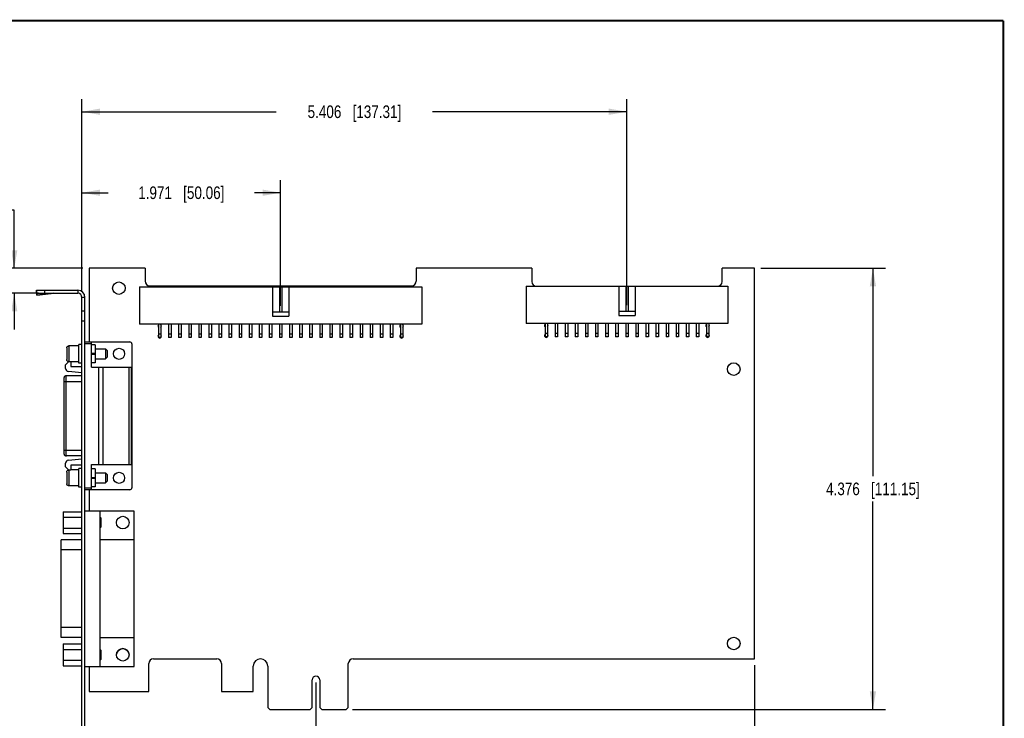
# Model space of a CAD drawing. Header units: inches. Extents: x 0.2 to 16.8, y 0.2 to 10.8.
# Tile 11 of 11: x 7 to 16.8, y 3.8 to 10.8. Entities that reach past the tile are written whole.
import ezdxf

# ---------------------------------------------------------------- set-up
doc = ezdxf.new("R2010")
doc.units = ezdxf.units.IN
doc.header["$LTSCALE"] = 0.935
doc.header["$MEASUREMENT"] = 0
doc.layers.get('0').update_dxf_attribs({"linetype": 'CONTINUOUS'})
doc.layers.add('DIMENSIONS', color=7, linetype='CONTINUOUS')
doc.styles.get("Standard").update_dxf_attribs({"font": 'txt', "width": 0.8})
doc.dimstyles.new('DIMSTYLE_1', dxfattribs={"dimtxt": 0.125, "dimasz": 0.18, "dimexe": 0.18, "dimexo": 0.0625, "dimgap": 0.09, "dimtad": 0, "dimtih": 1, "dimtoh": 1, "dimdec": 3, "dimzin": 4, "dimdsep": 46, "dimtxsty": 'STANDARD', "dimblk": '_FILLED', "dimblk1": '_FILLED', "dimblk2": '_FILLED', "dimcen": 0.09, "dimadec": 0, "dimazin": 0, "dimtp": 0.01, "dimtm": 0.01, "dimtfac": 1, "dimtdec": 3, "dimtofl": 0, "dimtmove": 0, "dimatfit": 3, "dimldrblk": '_FILLED', "dimfxl": 1, "dimtolj": 1, "dimtzin": 4, "dimarcsym": 0})

# ---------------------------------------------------------------- blocks, each defined once
blk = doc.blocks.new('_FILLED')
at = {"color": 0, "linetype": 'BYBLOCK'}
blk.add_solid([(0, 0), (-1, 0.174), (-1, -0.174)], dxfattribs=at)
blk = doc.blocks.new('*D0')
at = {"layer": 'DIMENSIONS', "color": 2, "linetype": 'CONTINUOUS'}
for p, q in [((14.3442, 8.3019), (15.5817, 8.3019)), ((15.4567, 8.3019), (15.4567, 6.2389)), ((15.4567, 3.9259), (15.4567, 5.9889)), ((10.2952, 3.9259), (15.5817, 3.9259))]:
    blk.add_line(p, q, dxfattribs=at)
at = {"layer": 'DIMENSIONS', "color": 2, "linetype": 'CONTINUOUS', "xscale": 0.18, "yscale": 0.18, "zscale": 0.18}
for p, rotation in [((15.4567, 8.3019), 90), ((15.4567, 3.9259), 270)]:
    blk.add_blockref('_FILLED', p, dxfattribs=dict(at, rotation=rotation))
at = {"layer": 'DIMENSIONS', "color": 2, "linetype": 'CONTINUOUS', "insert": (15.4567, 6.1764), "char_height": 0.125, "width": 1.425, "attachment_point": 2, "line_spacing_factor": 0.9}
blk.add_mtext('4.376{\\Ftxt.shx;\\W1.000000;\\H0.125000; }[111.15]', dxfattribs=at)
blk = doc.blocks.new('*D1')
at = {"layer": 'DIMENSIONS', "color": 2, "linetype": 'CONTINUOUS'}
for p, q in [((9.9317, 4.1944), (9.9317, 2.9823)), ((7.6107, 3.6625), (7.6107, 2.9823)), ((7.6107, 3.1073), (8.0462, 3.1073)), ((9.9317, 3.1073), (9.4962, 3.1073))]:
    blk.add_line(p, q, dxfattribs=at)
at = {"layer": 'DIMENSIONS', "color": 2, "linetype": 'CONTINUOUS', "xscale": 0.18, "yscale": 0.18, "zscale": 0.18, "rotation": 180}
blk.add_blockref('_FILLED', (7.6107, 3.1073), dxfattribs=at)
at = {"layer": 'DIMENSIONS', "color": 2, "linetype": 'CONTINUOUS', "xscale": 0.18, "yscale": 0.18, "zscale": 0.18}
blk.add_blockref('_FILLED', (9.9317, 3.1073), dxfattribs=at)
at = {"layer": 'DIMENSIONS', "color": 2, "linetype": 'CONTINUOUS', "insert": (8.7712, 3.1698), "char_height": 0.125, "width": 1.325, "attachment_point": 2, "line_spacing_factor": 0.9}
blk.add_mtext('2.321{\\Ftxt.shx;\\W1.000000;\\H0.125000; }[58.95]', dxfattribs=at)
blk = doc.blocks.new('*D2')
at = {"layer": 'DIMENSIONS', "color": 2, "linetype": 'CONTINUOUS'}
for p, q in [((14.2817, 4.3654), (14.2817, 2.4539)), ((7.6107, 3.6625), (7.6107, 2.4539)), ((7.6107, 2.5789), (10.1712, 2.5789)), ((14.2817, 2.5789), (11.7212, 2.5789))]:
    blk.add_line(p, q, dxfattribs=at)
at = {"layer": 'DIMENSIONS', "color": 2, "linetype": 'CONTINUOUS', "xscale": 0.18, "yscale": 0.18, "zscale": 0.18, "rotation": 180}
blk.add_blockref('_FILLED', (7.6107, 2.5789), dxfattribs=at)
at = {"layer": 'DIMENSIONS', "color": 2, "linetype": 'CONTINUOUS', "xscale": 0.18, "yscale": 0.18, "zscale": 0.18}
blk.add_blockref('_FILLED', (14.2817, 2.5789), dxfattribs=at)
at = {"layer": 'DIMENSIONS', "color": 2, "linetype": 'CONTINUOUS', "insert": (10.9462, 2.6414), "char_height": 0.125, "width": 1.425, "attachment_point": 2, "line_spacing_factor": 0.9}
blk.add_mtext('6.671{\\Ftxt.shx;\\W1.000000;\\H0.125000; }[169.44]', dxfattribs=at)
blk = doc.blocks.new('*D3')
at = {"layer": 'DIMENSIONS', "color": 2, "linetype": 'CONTINUOUS'}
for p, q in [((6.9387, 8.8793), (6.7561, 8.8793)), ((6.9387, 8.3019), (6.9387, 8.8793)), ((7.6192, 8.3019), (6.8137, 8.3019)), ((7.1782, 8.0539), (6.8137, 8.0539)), ((6.9387, 8.0539), (6.9387, 7.6939))]:
    blk.add_line(p, q, dxfattribs=at)
at = {"layer": 'DIMENSIONS', "color": 2, "linetype": 'CONTINUOUS', "xscale": 0.18, "yscale": 0.18, "zscale": 0.18}
for p, rotation in [((6.9387, 8.3019), 270), ((6.9387, 8.0539), 90)]:
    blk.add_blockref('_FILLED', p, dxfattribs=dict(at, rotation=rotation))
at = {"layer": 'DIMENSIONS', "color": 2, "linetype": 'CONTINUOUS', "insert": (6.6936, 8.9418), "char_height": 0.125, "width": 1.025, "attachment_point": 3, "line_spacing_factor": 0.9}
blk.add_mtext('.248{\\Ftxt.shx;\\W1.000000;\\H0.125000; }[6.3]', dxfattribs=at)
blk = doc.blocks.new('*D4')
at = {"layer": 'DIMENSIONS', "color": 2, "linetype": 'CONTINUOUS'}
for p, q in [((7.6107, 8.0764), (7.6107, 9.1769)), ((9.5817, 7.9304), (9.5817, 9.1769)), ((7.6107, 9.0519), (7.8712, 9.0519)), ((9.5817, 9.0519), (9.3212, 9.0519))]:
    blk.add_line(p, q, dxfattribs=at)
at = {"layer": 'DIMENSIONS', "color": 2, "linetype": 'CONTINUOUS', "xscale": 0.18, "yscale": 0.18, "zscale": 0.18, "rotation": 180}
blk.add_blockref('_FILLED', (7.6107, 9.0519), dxfattribs=at)
at = {"layer": 'DIMENSIONS', "color": 2, "linetype": 'CONTINUOUS', "xscale": 0.18, "yscale": 0.18, "zscale": 0.18}
blk.add_blockref('_FILLED', (9.5817, 9.0519), dxfattribs=at)
at = {"layer": 'DIMENSIONS', "color": 2, "linetype": 'CONTINUOUS', "insert": (8.5962, 9.1144), "char_height": 0.125, "width": 1.325, "attachment_point": 2, "line_spacing_factor": 0.9}
blk.add_mtext('1.971{\\Ftxt.shx;\\W1.000000;\\H0.125000; }[50.06]', dxfattribs=at)
blk = doc.blocks.new('*D5')
at = {"layer": 'DIMENSIONS', "color": 2, "linetype": 'CONTINUOUS'}
for p, q in [((7.6107, 8.0764), (7.6107, 9.9804)), ((13.0167, 7.9364), (13.0167, 9.9804)), ((7.6107, 9.8554), (9.5387, 9.8554)), ((13.0167, 9.8554), (11.0887, 9.8554))]:
    blk.add_line(p, q, dxfattribs=at)
at = {"layer": 'DIMENSIONS', "color": 2, "linetype": 'CONTINUOUS', "xscale": 0.18, "yscale": 0.18, "zscale": 0.18, "rotation": 180}
blk.add_blockref('_FILLED', (7.6107, 9.8554), dxfattribs=at)
at = {"layer": 'DIMENSIONS', "color": 2, "linetype": 'CONTINUOUS', "xscale": 0.18, "yscale": 0.18, "zscale": 0.18}
blk.add_blockref('_FILLED', (13.0167, 9.8554), dxfattribs=at)
at = {"layer": 'DIMENSIONS', "color": 2, "linetype": 'CONTINUOUS', "insert": (10.3137, 9.9179), "char_height": 0.125, "width": 1.425, "attachment_point": 2, "line_spacing_factor": 0.9}
blk.add_mtext('5.406{\\Ftxt.shx;\\W1.000000;\\H0.125000; }[137.31]', dxfattribs=at)

msp = doc.modelspace()

# ---------------------------------------------------------------- linework, layer by layer
at = {"color": 7, "linetype": 'CONTINUOUS'}
for p, q in [((7.6817, 8.3019), (7.6817, 7.5719)), ((8.2367, 8.3019), (7.6817, 8.3019)), ((8.2367, 8.3019), (8.2367, 8.1749)), ((10.9267, 8.3019), (10.9267, 8.1749)), ((12.0717, 8.3019), (10.9267, 8.3019)), ((12.0717, 8.3019), (12.0717, 8.1709)), ((14.2817, 8.3019), (13.9617, 8.3019)), ((13.9617, 8.1709), (13.9617, 8.3019)), ((14.2817, 4.4279), (14.2817, 8.3019)), ((8.1817, 8.1179), (8.1817, 7.7479)), ((8.1817, 8.1179), (10.9817, 8.1179)), ((8.2837, 8.1279), (10.8797, 8.1279)), ((9.5017, 8.1179), (9.5017, 7.8279)), ((9.5692, 8.1179), (9.5692, 7.8679)), ((9.5942, 8.1179), (9.5942, 7.8679)), ((9.6617, 8.1179), (9.6617, 7.8279)), ((10.9817, 8.1179), (10.9817, 7.7479)), ((12.0167, 8.1239), (12.0167, 7.7539)), ((12.0167, 8.1239), (14.0167, 8.1239)), ((12.9367, 8.1239), (12.9367, 7.8339)), ((13.0042, 8.1239), (13.0042, 7.8739)), ((13.0292, 8.1239), (13.0292, 7.8739)), ((13.0967, 8.1239), (13.0967, 7.8339)), ((14.0167, 8.1239), (14.0167, 7.7539)), ((7.1582, 8.0817), (7.1594, 8.0634)), ((7.1582, 8.0817), (7.1607, 8.0625)), ((7.1632, 8.0344), (7.1594, 8.0634)), ((7.1607, 8.0539), (7.1607, 8.0839)), ((7.1607, 8.0839), (7.5707, 8.0839)), ((7.1607, 8.0539), (7.5707, 8.0539)), ((7.162, 8.0528), (7.1632, 8.0344)), ((7.162, 8.0528), (7.3037, 8.0528)), ((7.1632, 8.0344), (7.3037, 8.0528)), ((7.2407, 8.0539), (7.2407, 8.0839)), ((7.5707, 8.0839), (7.5707, 8.0539)), ((7.6107, 3.5299), (7.6107, 8.0139)), ((7.6407, 8.0139), (7.6107, 8.0139)), ((7.6407, 3.5299), (7.6407, 8.0139)), ((7.6407, 7.8769), (7.6107, 7.8769)), ((9.6617, 7.8679), (9.5017, 7.8679)), ((9.5017, 7.8279), (9.6617, 7.8279)), ((13.0967, 7.8739), (12.9367, 7.8739)), ((12.9367, 7.8339), (13.0967, 7.8339)), ((7.6407, 7.7769), (7.6107, 7.7769)), ((10.9817, 7.7479), (8.1817, 7.7479)), ((8.3692, 7.7479), (8.3692, 7.6154)), ((8.3942, 7.7479), (8.3942, 7.6154)), ((8.4692, 7.7479), (8.4692, 7.6154)), ((8.4942, 7.7479), (8.4942, 7.6154)), ((8.5692, 7.7479), (8.5692, 7.6154)), ((8.5942, 7.7479), (8.5942, 7.6154)), ((8.6692, 7.7479), (8.6692, 7.6154)), ((8.6942, 7.7479), (8.6942, 7.6154)), ((8.7692, 7.7479), (8.7692, 7.6154)), ((8.7942, 7.7479), (8.7942, 7.6154)), ((8.8692, 7.7479), (8.8692, 7.6154)), ((8.8942, 7.7479), (8.8942, 7.6154)), ((8.9692, 7.7479), (8.9692, 7.6154)), ((8.9942, 7.7479), (8.9942, 7.6154)), ((9.0692, 7.7479), (9.0692, 7.6154)), ((9.0942, 7.7479), (9.0942, 7.6154)), ((9.1692, 7.7479), (9.1692, 7.6154)), ((9.1942, 7.7479), (9.1942, 7.6154)), ((9.2692, 7.7479), (9.2692, 7.6154)), ((9.2942, 7.7479), (9.2942, 7.6154)), ((9.3692, 7.7479), (9.3692, 7.6154)), ((9.3942, 7.7479), (9.3942, 7.6154)), ((9.4692, 7.7479), (9.4692, 7.6154)), ((9.4942, 7.7479), (9.4942, 7.6154)), ((9.5692, 7.7479), (9.5692, 7.6154)), ((9.5942, 7.7479), (9.5942, 7.6154)), ((9.6692, 7.7479), (9.6692, 7.6154)), ((9.6942, 7.7479), (9.6942, 7.6154)), ((9.7692, 7.7479), (9.7692, 7.6154)), ((9.7942, 7.7479), (9.7942, 7.6154)), ((9.8692, 7.7479), (9.8692, 7.6154)), ((9.8942, 7.7479), (9.8942, 7.6154)), ((9.9692, 7.7479), (9.9692, 7.6154)), ((9.9942, 7.7479), (9.9942, 7.6154)), ((10.0692, 7.7479), (10.0692, 7.6154)), ((10.0942, 7.7479), (10.0942, 7.6154)), ((10.1692, 7.7479), (10.1692, 7.6154)), ((10.1942, 7.7479), (10.1942, 7.6154)), ((10.2692, 7.7479), (10.2692, 7.6154)), ((10.2942, 7.7479), (10.2942, 7.6154)), ((10.3692, 7.7479), (10.3692, 7.6154)), ((10.3942, 7.7479), (10.3942, 7.6154)), ((10.4692, 7.7479), (10.4692, 7.6154)), ((10.4942, 7.7479), (10.4942, 7.6154)), ((10.5692, 7.7479), (10.5692, 7.6154)), ((10.5942, 7.7479), (10.5942, 7.6154)), ((10.6692, 7.7479), (10.6692, 7.6154)), ((10.6942, 7.7479), (10.6942, 7.6154)), ((10.7692, 7.7479), (10.7692, 7.6154)), ((10.7942, 7.7479), (10.7942, 7.6154)), ((14.0167, 7.7539), (12.0167, 7.7539)), ((12.2042, 7.7539), (12.2042, 7.6214)), ((12.2292, 7.7539), (12.2292, 7.6214)), ((12.3042, 7.7539), (12.3042, 7.6214)), ((12.3292, 7.7539), (12.3292, 7.6214)), ((12.4042, 7.7539), (12.4042, 7.6214)), ((12.4292, 7.7539), (12.4292, 7.6214)), ((12.5042, 7.7539), (12.5042, 7.6214)), ((12.5292, 7.7539), (12.5292, 7.6214)), ((12.6042, 7.7539), (12.6042, 7.6214)), ((12.6292, 7.7539), (12.6292, 7.6214)), ((12.7042, 7.7539), (12.7042, 7.6214)), ((12.7292, 7.7539), (12.7292, 7.6214)), ((12.8042, 7.7539), (12.8042, 7.6214)), ((12.8292, 7.7539), (12.8292, 7.6214)), ((12.9042, 7.7539), (12.9042, 7.6214)), ((12.9292, 7.7539), (12.9292, 7.6214)), ((13.0042, 7.7539), (13.0042, 7.6214)), ((13.0292, 7.7539), (13.0292, 7.6214)), ((13.1042, 7.7539), (13.1042, 7.6214)), ((13.1292, 7.7539), (13.1292, 7.6214)), ((13.2042, 7.7539), (13.2042, 7.6214)), ((13.2292, 7.7539), (13.2292, 7.6214)), ((13.3042, 7.7539), (13.3042, 7.6214)), ((13.3292, 7.7539), (13.3292, 7.6214)), ((13.4042, 7.7539), (13.4042, 7.6214)), ((13.4292, 7.7539), (13.4292, 7.6214)), ((13.5042, 7.7539), (13.5042, 7.6214)), ((13.5292, 7.7539), (13.5292, 7.6214)), ((13.6042, 7.7539), (13.6042, 7.6214)), ((13.6292, 7.7539), (13.6292, 7.6214)), ((13.7042, 7.7539), (13.7042, 7.6214)), ((13.7292, 7.7539), (13.7292, 7.6214)), ((13.8042, 7.7539), (13.8042, 7.6214)), ((13.8292, 7.7539), (13.8292, 7.6214)), ((8.3942, 7.6479), (8.3692, 7.6479)), ((8.4942, 7.6479), (8.4692, 7.6479)), ((8.5942, 7.6479), (8.5692, 7.6479)), ((8.6942, 7.6479), (8.6692, 7.6479)), ((8.7942, 7.6479), (8.7692, 7.6479)), ((8.8942, 7.6479), (8.8692, 7.6479)), ((8.9942, 7.6479), (8.9692, 7.6479)), ((9.0942, 7.6479), (9.0692, 7.6479)), ((9.1942, 7.6479), (9.1692, 7.6479)), ((9.2942, 7.6479), (9.2692, 7.6479)), ((9.3942, 7.6479), (9.3692, 7.6479)), ((9.4942, 7.6479), (9.4692, 7.6479)), ((9.5942, 7.6479), (9.5692, 7.6479)), ((9.6942, 7.6479), (9.6692, 7.6479)), ((9.7942, 7.6479), (9.7692, 7.6479)), ((9.8942, 7.6479), (9.8692, 7.6479)), ((9.9942, 7.6479), (9.9692, 7.6479)), ((10.0942, 7.6479), (10.0692, 7.6479)), ((10.1942, 7.6479), (10.1692, 7.6479)), ((10.2942, 7.6479), (10.2692, 7.6479)), ((10.3942, 7.6479), (10.3692, 7.6479)), ((10.4942, 7.6479), (10.4692, 7.6479)), ((10.5942, 7.6479), (10.5692, 7.6479)), ((10.6942, 7.6479), (10.6692, 7.6479)), ((10.7942, 7.6479), (10.7692, 7.6479)), ((12.2292, 7.6539), (12.2042, 7.6539)), ((12.2292, 7.6214), (12.2042, 7.6214)), ((12.3292, 7.6539), (12.3042, 7.6539)), ((12.3292, 7.6214), (12.3042, 7.6214)), ((12.4292, 7.6539), (12.4042, 7.6539)), ((12.4292, 7.6214), (12.4042, 7.6214)), ((12.5292, 7.6539), (12.5042, 7.6539)), ((12.5292, 7.6214), (12.5042, 7.6214)), ((12.6292, 7.6539), (12.6042, 7.6539)), ((12.6292, 7.6214), (12.6042, 7.6214)), ((12.7292, 7.6539), (12.7042, 7.6539)), ((12.7292, 7.6214), (12.7042, 7.6214)), ((12.8292, 7.6539), (12.8042, 7.6539)), ((12.8292, 7.6214), (12.8042, 7.6214)), ((12.9292, 7.6539), (12.9042, 7.6539)), ((12.9292, 7.6214), (12.9042, 7.6214)), ((13.0292, 7.6539), (13.0042, 7.6539)), ((13.0292, 7.6214), (13.0042, 7.6214)), ((13.1292, 7.6539), (13.1042, 7.6539)), ((13.1292, 7.6214), (13.1042, 7.6214)), ((13.2292, 7.6539), (13.2042, 7.6539)), ((13.2292, 7.6214), (13.2042, 7.6214)), ((13.3292, 7.6539), (13.3042, 7.6539)), ((13.3292, 7.6214), (13.3042, 7.6214)), ((13.4292, 7.6539), (13.4042, 7.6539)), ((13.4292, 7.6214), (13.4042, 7.6214)), ((13.5292, 7.6539), (13.5042, 7.6539)), ((13.5292, 7.6214), (13.5042, 7.6214)), ((13.6292, 7.6539), (13.6042, 7.6539)), ((13.6292, 7.6214), (13.6042, 7.6214)), ((13.7292, 7.6539), (13.7042, 7.6539)), ((13.7292, 7.6214), (13.7042, 7.6214)), ((13.8292, 7.6539), (13.8042, 7.6539)), ((13.8292, 7.6214), (13.8042, 7.6214)), ((7.4807, 7.5322), (7.4807, 7.3771)), ((7.5107, 7.5322), (7.4807, 7.5322)), ((7.5107, 7.5322), (7.5107, 7.5338)), ((7.5807, 7.5338), (7.5107, 7.5338)), ((7.5807, 7.3603), (7.5807, 7.5473)), ((7.6107, 7.5473), (7.5807, 7.5473)), ((7.6407, 7.5719), (8.0856, 7.5719)), ((7.7037, 7.5523), (7.6407, 7.5523)), ((7.7037, 7.32), (7.7037, 7.5719)), ((7.7431, 7.5444), (7.7037, 7.5444)), ((7.7431, 7.5444), (7.7431, 7.3633)), ((8.1053, 7.5523), (8.1053, 6.1247)), ((8.3942, 7.6154), (8.3692, 7.6154)), ((8.4942, 7.6154), (8.4692, 7.6154)), ((8.5942, 7.6154), (8.5692, 7.6154)), ((8.6942, 7.6154), (8.6692, 7.6154)), ((8.7942, 7.6154), (8.7692, 7.6154)), ((8.8942, 7.6154), (8.8692, 7.6154)), ((8.9942, 7.6154), (8.9692, 7.6154)), ((9.0942, 7.6154), (9.0692, 7.6154)), ((9.1942, 7.6154), (9.1692, 7.6154)), ((9.2942, 7.6154), (9.2692, 7.6154)), ((9.3942, 7.6154), (9.3692, 7.6154)), ((9.4942, 7.6154), (9.4692, 7.6154)), ((9.5942, 7.6154), (9.5692, 7.6154)), ((9.6942, 7.6154), (9.6692, 7.6154)), ((9.7942, 7.6154), (9.7692, 7.6154)), ((9.8942, 7.6154), (9.8692, 7.6154)), ((9.9942, 7.6154), (9.9692, 7.6154)), ((10.0942, 7.6154), (10.0692, 7.6154)), ((10.1942, 7.6154), (10.1692, 7.6154)), ((10.2942, 7.6154), (10.2692, 7.6154)), ((10.3942, 7.6154), (10.3692, 7.6154)), ((10.4942, 7.6154), (10.4692, 7.6154)), ((10.5942, 7.6154), (10.5692, 7.6154)), ((10.6942, 7.6154), (10.6692, 7.6154)), ((10.7942, 7.6154), (10.7692, 7.6154)), ((7.4607, 7.5117), (7.4607, 7.396)), ((7.7431, 7.4558), (7.7037, 7.4558)), ((7.7037, 7.4519), (7.7431, 7.4519)), ((7.7431, 7.503), (7.8457, 7.503)), ((7.8457, 7.503), (7.8457, 7.4046)), ((7.8457, 7.503), (7.8607, 7.488)), ((7.8607, 7.488), (7.8607, 7.4196)), ((7.4478, 7.3456), (7.4793, 7.3771)), ((7.4478, 7.3096), (7.4478, 7.3456)), ((7.4793, 7.3771), (7.501, 7.3771)), ((7.501, 7.3771), (7.501, 7.3279)), ((7.5107, 7.3755), (7.501, 7.3755)), ((7.501, 7.3279), (7.6107, 7.3279)), ((7.5107, 7.3738), (7.5107, 7.3755)), ((7.5807, 7.3738), (7.5107, 7.3738)), ((7.6107, 7.3603), (7.5807, 7.3603)), ((7.7431, 7.3633), (7.7037, 7.3633)), ((7.7431, 7.4046), (7.8457, 7.4046)), ((7.8607, 7.4196), (7.8457, 7.4046)), ((7.4537, 6.4401), (7.4537, 7.2369)), ((7.6107, 7.2369), (7.4537, 7.2369)), ((7.6107, 7.2641), (7.476, 7.2782)), ((7.7037, 7.32), (8.0974, 7.32)), ((7.7785, 6.357), (7.7785, 7.32)), ((7.8179, 7.32), (7.8179, 6.357)), ((8.0777, 6.357), (8.0777, 7.32)), ((8.0974, 7.32), (8.0974, 6.357)), ((7.434, 6.4597), (7.434, 7.2172)), ((7.434, 7.179), (7.6107, 7.179)), ((7.434, 6.4979), (7.6107, 6.4979)), ((7.4478, 6.3314), (7.4478, 6.3674)), ((7.6107, 6.4401), (7.4537, 6.4401)), ((7.476, 6.3987), (7.6107, 6.4129)), ((7.501, 6.3491), (7.501, 6.2999)), ((7.6107, 6.3491), (7.501, 6.3491)), ((7.7037, 6.105), (7.7037, 6.357)), ((7.7037, 6.357), (8.0974, 6.357)), ((7.4793, 6.2999), (7.4478, 6.3314)), ((7.4607, 6.281), (7.4607, 6.1653)), ((7.501, 6.2999), (7.4793, 6.2999)), ((7.4807, 6.2999), (7.4807, 6.1447)), ((7.5107, 6.3015), (7.501, 6.3015)), ((7.5107, 6.3015), (7.5107, 6.3031)), ((7.5807, 6.3031), (7.5107, 6.3031)), ((7.5807, 6.1296), (7.5807, 6.3166)), ((7.6107, 6.3166), (7.5807, 6.3166)), ((7.7431, 6.3137), (7.7037, 6.3137)), ((7.7431, 6.3137), (7.7431, 6.1326)), ((7.7431, 6.2723), (7.8457, 6.2723)), ((7.8457, 6.2723), (7.8457, 6.1739)), ((7.8457, 6.2723), (7.8607, 6.2573)), ((7.8607, 6.2573), (7.8607, 6.1889)), ((7.7431, 6.2251), (7.7037, 6.2251)), ((7.7037, 6.2212), (7.7431, 6.2212)), ((7.7431, 6.1739), (7.8457, 6.1739)), ((7.8607, 6.1889), (7.8457, 6.1739)), ((7.5107, 6.1447), (7.4807, 6.1447)), ((7.5107, 6.1431), (7.5107, 6.1447)), ((7.5807, 6.1431), (7.5107, 6.1431)), ((7.6107, 6.1296), (7.5807, 6.1296)), ((7.6407, 6.1247), (7.7037, 6.1247)), ((8.0856, 6.105), (7.6407, 6.105)), ((7.6817, 6.105), (7.6817, 5.8939)), ((7.7431, 6.1326), (7.7037, 6.1326)), ((7.4232, 5.8874), (7.4232, 5.6715)), ((7.4232, 5.8874), (7.6107, 5.8874)), ((8.1287, 5.8939), (7.6407, 5.8939)), ((7.7907, 4.3529), (7.7907, 5.8939)), ((8.1287, 4.3529), (8.1287, 5.8939)), ((7.4232, 5.8334), (7.6107, 5.8334)), ((7.7907, 5.8329), (7.7982, 5.8254)), ((7.7982, 5.8254), (7.7982, 5.7334)), ((7.4232, 5.7255), (7.6107, 5.7255)), ((7.4232, 5.6715), (7.6107, 5.6715)), ((7.7907, 5.7259), (7.7982, 5.7334)), ((7.4057, 4.6379), (7.4057, 5.6089)), ((7.6107, 5.6089), (7.4057, 5.6089)), ((8.1287, 5.6084), (7.7907, 5.6084)), ((7.6107, 5.5089), (7.4057, 5.5089)), ((7.6107, 4.7379), (7.4057, 4.7379)), ((7.6107, 4.6379), (7.4057, 4.6379)), ((7.7907, 4.6384), (8.1287, 4.6384)), ((7.4232, 4.5754), (7.4232, 4.3595)), ((7.4232, 4.5754), (7.6107, 4.5754)), ((7.4232, 4.5214), (7.6107, 4.5214)), ((7.7907, 4.5209), (7.7982, 4.5134)), ((7.7982, 4.5134), (7.7982, 4.4214)), ((7.4232, 4.4135), (7.6107, 4.4135)), ((7.7907, 4.4139), (7.7982, 4.4214)), ((8.3197, 4.4279), (8.9477, 4.4279)), ((10.2997, 4.4279), (14.2817, 4.4279)), ((7.4232, 4.3595), (7.6107, 4.3595)), ((7.6407, 4.3529), (8.1287, 4.3529)), ((7.6817, 4.3529), (7.6817, 4.1029)), ((8.2727, 4.1029), (8.2727, 4.3809)), ((8.9947, 4.3809), (8.9947, 4.1029)), ((9.3097, 4.1029), (9.3097, 4.3559)), ((9.4537, 4.3559), (9.4537, 3.9459)), ((10.2527, 3.9459), (10.2527, 4.3809)), ((9.8942, 3.9459), (9.8942, 4.2194)), ((9.9692, 4.2194), (9.9692, 3.9459)), ((7.6817, 4.1029), (8.2727, 4.1029)), ((8.9947, 4.1029), (9.3097, 4.1029)), ((9.4737, 3.9259), (9.4537, 3.9459)), ((9.4737, 3.9259), (9.8742, 3.9259)), ((9.8942, 3.9459), (9.8742, 3.9259)), ((9.9892, 3.9259), (9.9692, 3.9459)), ((9.9892, 3.9259), (10.2327, 3.9259)), ((10.2527, 3.9459), (10.2327, 3.9259))]:
    msp.add_line(p, q, dxfattribs=at)
at = {"color": 7, "linetype": 'CONTINUOUS', "const_width": 0.02}
for points in [[(16.75, 10.7586), (0.25, 10.7586)], [(16.75, 0.2586), (16.75, 10.7586)]]:
    msp.add_lwpolyline(points, dxfattribs=at)
at = {"color": 7, "linetype": 'CONTINUOUS'}
for centre, radius in [((7.9767, 8.1049), 0.0625), ((7.9791, 7.4538), 0.0551), ((14.0757, 7.3019), 0.0625), ((7.9791, 6.2231), 0.0551), ((8.0157, 5.7794), 0.0625), ((14.0757, 4.5799), 0.0625), ((8.0157, 4.4674), 0.0625)]:
    msp.add_circle(centre, radius, dxfattribs=at)
for centre, radius, start, end in [((8.2837, 8.1749), 0.047, 180, 270), ((10.8797, 8.1749), 0.047, 270, 360), ((12.1187, 8.1709), 0.047, 180, 270), ((13.9147, 8.1709), 0.047, 270, 360), ((7.3258, 7.8487), 0.2052, 90.01921, 96.1799), ((7.5707, 8.0139), 0.07, 0, 90), ((7.5707, 8.0139), 0.04, 0, 90), ((8.3817, 7.7279), 0.0175, 135.58469, 224.41531), ((8.3817, 7.7279), 0.0175, 315.58469, 44.41531), ((10.7817, 7.7279), 0.0175, 135.58469, 224.41531), ((10.7817, 7.7279), 0.0175, 315.58469, 44.41531), ((12.2167, 7.7339), 0.0175, 135.58469, 224.41531), ((12.2167, 7.7339), 0.0175, 315.58469, 44.41531), ((13.8167, 7.7339), 0.0175, 135.58469, 224.41531), ((13.8167, 7.7339), 0.0175, 315.58469, 44.41531), ((8.3817, 7.6279), 0.0175, 135.58469, 224.41531), ((8.3817, 7.6279), 0.0175, 315.58469, 44.41531), ((10.7817, 7.6279), 0.0175, 135.58469, 224.41531), ((10.7817, 7.6279), 0.0175, 315.58469, 44.41531), ((12.2167, 7.6339), 0.0175, 135.58469, 224.41531), ((12.2167, 7.6339), 0.0175, 225.58469, 314.41531), ((12.2167, 7.6339), 0.0175, 315.58469, 44.41531), ((13.8167, 7.6339), 0.0175, 135.58469, 224.41531), ((13.8167, 7.6339), 0.0175, 225.58469, 314.41531), ((13.8167, 7.6339), 0.0175, 315.58469, 44.41531), ((8.0856, 7.5523), 0.0197, 0, 90), ((8.3817, 7.6279), 0.0175, 225.58469, 314.41531), ((10.7817, 7.6279), 0.0175, 225.58469, 314.41531), ((7.4537, 7.2172), 0.0197, 90, 180.00153), ((7.4793, 7.3096), 0.0315, 180, 264), ((7.4537, 6.4597), 0.0197, 179.99847, 270), ((7.4793, 6.3674), 0.0315, 96, 180), ((8.0856, 6.1247), 0.0197, 270, 360), ((8.0157, 4.4669), 0.0625, 5.44164, 174.55836), ((8.3197, 4.3809), 0.047, 90, 180), ((8.9477, 4.3809), 0.047, 0, 90), ((9.3817, 4.3559), 0.072, 0, 180), ((10.2997, 4.3809), 0.047, 90, 180), ((9.9317, 4.2194), 0.0375, 0, 180)]:
    msp.add_arc(centre, radius, start, end, dxfattribs=at)
for points, knots in [([(7.1607, 8.0839), (7.1606, 8.0839), (7.1604, 8.0839), (7.1601, 8.0838), (7.1597, 8.0836), (7.1594, 8.0834), (7.1591, 8.0831), (7.1588, 8.0827), (7.1584, 8.0822), (7.1583, 8.0819), (7.1582, 8.0817)], [0, 0, 0, 0, 0.094513, 0.192701, 0.297812, 0.412495, 0.538774, 0.678143, 0.831646, 1, 1, 1, 1]), ([(7.1607, 8.0539), (7.1608, 8.0539), (7.1609, 8.0539), (7.1611, 8.0539), (7.1612, 8.0538), (7.1614, 8.0536), (7.1615, 8.0535), (7.1617, 8.0533), (7.1619, 8.053), (7.162, 8.0528), (7.162, 8.0528)], [0, 0, 0, 0, 0.085809, 0.176671, 0.276839, 0.389501, 0.516882, 0.660494, 0.821322, 1, 1, 1, 1]), ([(7.4607, 7.5117), (7.4607, 7.5123), (7.4608, 7.5137), (7.4611, 7.5156), (7.4615, 7.5176), (7.4622, 7.5195), (7.463, 7.5213), (7.464, 7.523), (7.4651, 7.5246), (7.4665, 7.5261), (7.4679, 7.5275), (7.4695, 7.5287), (7.4712, 7.5298), (7.473, 7.5307), (7.4748, 7.5313), (7.4768, 7.5318), (7.4787, 7.5322), (7.4801, 7.5322), (7.4807, 7.5322)], [0, 0, 0, 0, 0.0625, 0.125004, 0.187504, 0.250006, 0.312506, 0.375007, 0.437507, 0.500007, 0.562507, 0.625006, 0.687505, 0.750004, 0.812504, 0.875002, 0.937502, 1, 1, 1, 1]), ([(7.4779, 7.3757), (7.4773, 7.3757), (7.4761, 7.376), (7.4744, 7.3765), (7.4727, 7.3771), (7.4711, 7.378), (7.4695, 7.3789), (7.4681, 7.38), (7.4667, 7.3812), (7.4655, 7.3826), (7.4644, 7.384), (7.4635, 7.3856), (7.4626, 7.3872), (7.4619, 7.3889), (7.4614, 7.3906), (7.461, 7.3924), (7.4608, 7.3942), (7.4607, 7.3954), (7.4607, 7.396)], [0, 0, 0, 0, 0.062497, 0.124997, 0.187496, 0.249995, 0.312495, 0.374994, 0.437494, 0.499994, 0.562494, 0.624995, 0.687495, 0.749996, 0.812497, 0.874996, 0.937502, 1, 1, 1, 1]), ([(7.4607, 6.281), (7.4607, 6.2816), (7.4608, 6.2828), (7.461, 6.2846), (7.4614, 6.2863), (7.4619, 6.2881), (7.4626, 6.2898), (7.4635, 6.2914), (7.4644, 6.2929), (7.4655, 6.2944), (7.4667, 6.2957), (7.4681, 6.2969), (7.4695, 6.298), (7.4711, 6.299), (7.4727, 6.2998), (7.4744, 6.3005), (7.4761, 6.301), (7.4773, 6.3012), (7.4779, 6.3013)], [0, 0, 0, 0, 0.062498, 0.125004, 0.187503, 0.250004, 0.312505, 0.375005, 0.437506, 0.500006, 0.562506, 0.625006, 0.687505, 0.750005, 0.812504, 0.875003, 0.937503, 1, 1, 1, 1]), ([(7.4807, 6.1447), (7.4801, 6.1447), (7.4787, 6.1448), (7.4768, 6.1451), (7.4748, 6.1456), (7.473, 6.1463), (7.4712, 6.1472), (7.4695, 6.1482), (7.4679, 6.1495), (7.4665, 6.1508), (7.4651, 6.1523), (7.464, 6.154), (7.463, 6.1557), (7.4622, 6.1575), (7.4615, 6.1594), (7.4611, 6.1613), (7.4608, 6.1633), (7.4607, 6.1646), (7.4607, 6.1653)], [0, 0, 0, 0, 0.062498, 0.124998, 0.187496, 0.249996, 0.312495, 0.374994, 0.437493, 0.499993, 0.562493, 0.624993, 0.687494, 0.749994, 0.812496, 0.874996, 0.9375, 1, 1, 1, 1])]:
    msp.add_open_spline(points, degree=3, knots=knots, dxfattribs=at)

# ---------------------------------------------------------------- dimensions: what is measured, and where the dimension line sits
at = {"layer": 'DIMENSIONS', "color": 2, "linetype": 'CONTINUOUS'}
for base, p1, p2, picture, middle in [((13.0167, 9.8554), (7.6107, 8.0764), (13.0167, 7.9364), '*D5', (10.1637, 9.8554)), ((9.5817, 9.0519), (7.6107, 8.0764), (9.5817, 7.9304), '*D4', (8.4462, 9.0519)), ((14.2817, 2.5789), (7.6107, 3.6625), (14.2817, 4.3654), '*D2', (10.7962, 2.5789)), ((9.9317, 3.1073), (7.6107, 3.6625), (9.9317, 4.1944), '*D1', (8.6212, 3.1073))]:
    dim = msp.add_linear_dim(base=base, p1=p1, p2=p2, dimstyle='DIMSTYLE_1', dxfattribs=at)
    dim.commit()
    dim.dimension.update_dxf_attribs({"geometry": picture, "text_midpoint": middle, "dimtype": 160})
for base, p1, p2, picture, middle in [((6.9387, 8.0539), (7.6192, 8.3019), (7.1782, 8.0539), '*D3', (5.9311, 8.8793)), ((15.4567, 3.9259), (14.3442, 8.3019), (10.2952, 3.9259), '*D0', (15.3067, 6.1139))]:
    dim = msp.add_linear_dim(base=base, p1=p1, p2=p2, angle=270, dimstyle='DIMSTYLE_1', dxfattribs=at)
    dim.commit()
    dim.dimension.update_dxf_attribs({"geometry": picture, "text_midpoint": middle, "dimtype": 160})

doc.saveas('drawing.dxf')
